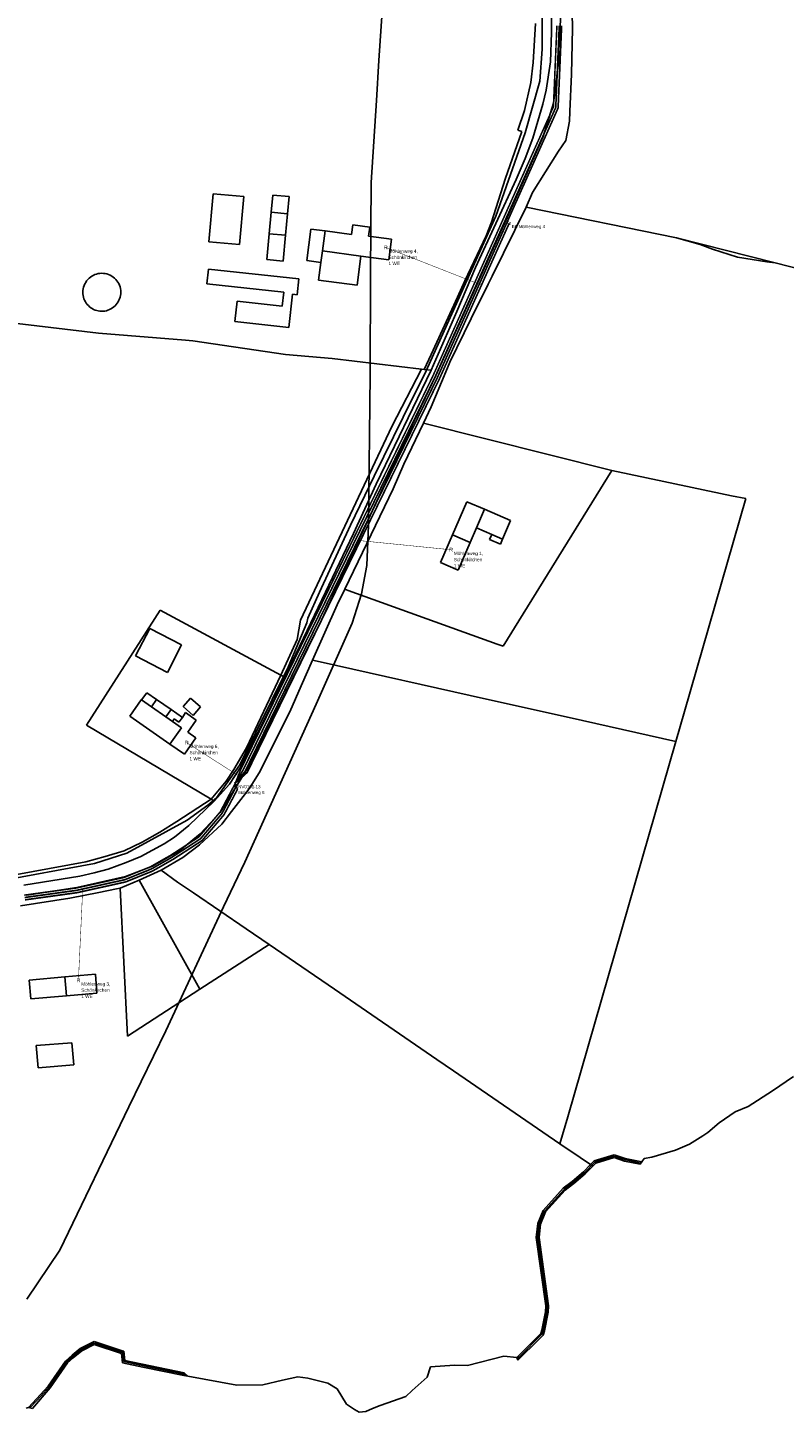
# Model space of a CAD drawing. Extents: x 577960 to 582939, y 6017202 to 6023066.
# Tile 11 of 217: x 580783 to 581103, y 6017500 to 6018084. Entities that reach past the tile are written whole.
import ezdxf
from ezdxf.enums import TextEntityAlignment as Align

# ---------------------------------------------------------------- set-up
doc = ezdxf.new("R2010")
doc.units = 0
doc.header["$MEASUREMENT"] = 0
doc.linetypes.add('D', pattern=[0])
for name, color, linetype in [('BER_Symbol', 7, 'D'), ('BER_Text', 7, 'D'), ('BF__ACCESS', 7, 'D'), ('EF', 7, 'D'), ('LI__FLUR', 7, 'D'), ('LI__GEB', 7, 'Continuous'), ('LI__GEWAESSE', 7, 'D'), ('LI__STRASSE', 7, 'Continuous')]:
    doc.layers.add(name, color=color, linetype=linetype)
doc.styles.add('BER_Symbol', font='TGR01___.TTF')
doc.styles.add('BER_Text', font='arial.ttf')

msp = doc.modelspace()

# ---------------------------------------------------------------- linework, layer by layer
at = {"layer": 'BF__ACCESS', "color": 1, "linetype": 'D', "true_color": 0xff0000, "const_width": 0.7}
for points in [[(581007.746, 6018084.627), (581006.26, 6018050.134), (580955.325, 6017936.419), (580874.313, 6017770.553), (580871.071, 6017765.153)], [(581008.746, 6018084.593), (581007.251, 6018049.9), (580984.687, 6017999.402), (580956.231, 6017935.995), (580875.213, 6017770.115), (580871.071, 6017765.153)], [(580871.071, 6017765.153), (580876.112, 6017769.678), (580957.137, 6017935.571), (580985.6, 6017998.994), (580986.645, 6018001.301)], [(580871.071, 6017765.153), (580871.055, 6017762.914), (580865.496, 6017752.388), (580856.396, 6017741.682), (580844.292, 6017733.833), (580835.668, 6017728.925), (580824.491, 6017724.401), (580804.135, 6017719.907), (580782.182, 6017716.883)], [(580871.071, 6017765.153), (580871.94, 6017762.449), (580866.329, 6017751.824), (580857.063, 6017740.922), (580844.812, 6017732.978), (580836.105, 6017728.023), (580824.789, 6017723.442), (580804.312, 6017718.922), (580782.349, 6017715.897)]]:
    msp.add_lwpolyline(points, dxfattribs=at)
at = {"layer": 'BF__ACCESS', "color": 4, "linetype": 'D', "true_color": 0x00ffff, "const_width": 0.657}
for points in [[(581006.747, 6018084.662), (581005.269, 6018050.368), (580954.419, 6017936.843), (580873.414, 6017770.99), (580871.071, 6017765.153)], [(580871.071, 6017765.153), (580870.17, 6017763.38), (580864.663, 6017752.952), (580855.729, 6017742.441), (580843.772, 6017734.688), (580835.231, 6017729.827), (580824.194, 6017725.359), (580803.959, 6017720.892), (580782.016, 6017717.87)]]:
    msp.add_lwpolyline(points, dxfattribs=at)
at = {"layer": 'EF', "color": 5, "linetype": 'D', "true_color": 0x0000ff, "const_width": 0.194}
msp.add_lwpolyline([(580974.835, 6017975.265), (580934.55, 6017991.06)], dxfattribs=at)
at = {"layer": 'EF', "color": 102, "linetype": 'D', "true_color": 0x15d72e, "const_width": 0.194}
msp.add_lwpolyline([(580923.87, 6017867.397), (580962.09, 6017863.56)], dxfattribs=at)
at = {"layer": 'EF', "color": 1, "linetype": 'D', "true_color": 0xff0000, "const_width": 0.194}
for points in [[(580873.656, 6017767.473), (580850.59, 6017782.16)], [(580806.684, 6017720.483), (580804.89, 6017681.95)]]:
    msp.add_lwpolyline(points, dxfattribs=at)
at = {"layer": 'LI__FLUR', "color": 8, "linetype": 'D', "true_color": 0x808080}
for p, q in [((581005.207, 6018148.085), (581004.494, 6018081.683)), ((581004.494, 6018081.683), (581005.207, 6018148.085)), ((581012.831, 6018103.773), (581013.32, 6018083.482)), ((581013.32, 6018083.482), (581012.831, 6018103.773)), ((580996.756, 6018069.058), (580997.646, 6018085.531)), ((580997.646, 6018085.531), (580996.756, 6018069.058)), ((581004.494, 6018081.683), (581004.043, 6018069.328)), ((581004.043, 6018069.328), (581004.494, 6018081.683)), ((581013.32, 6018083.482), (581012.889, 6018064.15)), ((581012.889, 6018064.15), (581013.32, 6018083.482)), ((580995.716, 6018060.722), (580996.756, 6018069.058)), ((580996.756, 6018069.058), (580995.716, 6018060.722)), ((581004.043, 6018069.328), (581002.153, 6018057.363)), ((581002.153, 6018057.363), (581004.043, 6018069.328)), ((581012.889, 6018064.15), (581012.239, 6018048.446)), ((581012.239, 6018048.446), (581012.889, 6018064.15)), ((580993.067, 6018048.887), (580995.716, 6018060.722)), ((580995.716, 6018060.722), (580993.067, 6018048.887)), ((581002.153, 6018057.363), (581000.773, 6018051.555)), ((581000.773, 6018051.555), (581002.153, 6018057.363)), ((581000.773, 6018051.555), (580996.604, 6018037.202)), ((580996.604, 6018037.202), (581000.773, 6018051.555)), ((580990.258, 6018040.57), (580993.067, 6018048.887)), ((580993.067, 6018048.887), (580990.258, 6018040.57)), ((581012.069, 6018044.328), (581010.579, 6018036.182)), ((581010.579, 6018036.182), (581012.069, 6018044.328)), ((581012.239, 6018048.446), (581012.069, 6018044.328)), ((581012.069, 6018044.328), (581012.239, 6018048.446)), ((580984.939, 6018019.839), (580991.957, 6018039.93)), ((580991.957, 6018039.93), (580984.939, 6018019.839)), ((580991.957, 6018039.93), (580990.258, 6018040.57)), ((580990.258, 6018040.57), (580991.957, 6018039.93)), ((580996.604, 6018037.202), (580993.405, 6018028.585)), ((580993.405, 6018028.585), (580996.604, 6018037.202)), ((581010.579, 6018036.182), (581007.38, 6018031.634)), ((581007.38, 6018031.634), (581010.579, 6018036.182)), ((580993.405, 6018028.585), (580989.557, 6018019.749)), ((580989.557, 6018019.749), (580993.405, 6018028.585)), ((581007.38, 6018031.634), (580996.413, 6018014.221)), ((580996.413, 6018014.221), (581007.38, 6018031.634)), ((580989.557, 6018019.749), (580972.374, 6017982.575)), ((580972.374, 6017982.575), (580989.557, 6018019.749)), ((580979.091, 6018001.677), (580984.939, 6018019.839)), ((580984.939, 6018019.839), (580979.091, 6018001.677)), ((580996.413, 6018014.221), (580993.804, 6018008.144)), ((580993.804, 6018008.144), (580996.413, 6018014.221)), ((580993.804, 6018008.144), (580979.38, 6017978.976)), ((580979.38, 6017978.976), (580993.804, 6018008.144)), ((580993.804, 6018008.144), (581057.198, 6017995.108)), ((581057.198, 6017995.108), (580993.804, 6018008.144)), ((580976.832, 6017995.949), (580979.091, 6018001.677)), ((580979.091, 6018001.677), (580976.832, 6017995.949)), ((580967.966, 6017976.947), (580976.832, 6017995.949)), ((580976.832, 6017995.949), (580967.966, 6017976.947)), ((581057.198, 6017995.108), (581067.214, 6017992.278)), ((581098.781, 6017984.548), (581057.198, 6017995.108)), ((581067.214, 6017992.278), (581057.198, 6017995.108)), ((581057.198, 6017995.108), (581098.781, 6017984.548)), ((581067.214, 6017992.278), (581072.352, 6017990.378)), ((581072.352, 6017990.378), (581067.214, 6017992.278)), ((581072.352, 6017990.378), (581082.928, 6017987.019)), ((581082.928, 6017987.019), (581072.352, 6017990.378)), ((581082.928, 6017987.019), (581095.293, 6017984.99)), ((581095.293, 6017984.99), (581082.928, 6017987.019)), ((581095.293, 6017984.99), (581098.781, 6017984.548)), ((581098.781, 6017984.548), (581095.293, 6017984.99)), ((580972.374, 6017982.575), (580964.507, 6017964.102)), ((580964.507, 6017964.102), (580972.374, 6017982.575)), ((581098.781, 6017984.548), (581124.001, 6017978.144)), ((581124.001, 6017978.144), (581098.781, 6017984.548)), ((580964.817, 6017970.16), (580967.966, 6017976.947)), ((580967.966, 6017976.947), (580964.817, 6017970.16)), ((580977.721, 6017975.657), (580970.504, 6017961.174)), ((580970.504, 6017961.174), (580977.721, 6017975.657)), ((580979.38, 6017978.976), (580977.721, 6017975.657)), ((580977.721, 6017975.657), (580979.38, 6017978.976)), ((580953.642, 6017945.86), (580964.817, 6017970.16)), ((580964.817, 6017970.16), (580953.642, 6017945.86)), ((580964.507, 6017964.102), (580953.722, 6017939.293)), ((580953.722, 6017939.293), (580964.507, 6017964.102)), ((580813.287, 6017954.899), (580773.096, 6017959.728)), ((580773.096, 6017959.728), (580813.287, 6017954.899)), ((580970.504, 6017961.174), (580961.638, 6017942.761)), ((580961.638, 6017942.761), (580970.504, 6017961.174)), ((580850.09, 6017951.94), (580813.287, 6017954.899)), ((580813.287, 6017954.899), (580850.09, 6017951.94)), ((580853.129, 6017951.7), (580850.09, 6017951.94)), ((580850.09, 6017951.94), (580853.129, 6017951.7)), ((580892.24, 6017945.971), (580853.129, 6017951.7)), ((580853.129, 6017951.7), (580892.24, 6017945.971)), ((580911.911, 6017944.222), (580892.24, 6017945.971)), ((580892.24, 6017945.971), (580911.911, 6017944.222)), ((580949.604, 6017939.773), (580911.911, 6017944.222)), ((580911.911, 6017944.222), (580949.604, 6017939.773)), ((580950.793, 6017939.633), (580953.642, 6017945.86)), ((580953.642, 6017945.86), (580950.793, 6017939.633)), ((580953.722, 6017939.293), (580930.502, 6017891.223)), ((580930.502, 6017891.223), (580953.722, 6017939.293)), ((580937.069, 6017915.573), (580949.604, 6017939.773)), ((580949.604, 6017939.773), (580937.069, 6017915.573)), ((580949.604, 6017939.773), (580950.793, 6017939.633)), ((580950.793, 6017939.633), (580949.604, 6017939.773)), ((580950.793, 6017939.633), (580953.722, 6017939.293)), ((580953.722, 6017939.293), (580950.793, 6017939.633)), ((580959.919, 6017938.643), (580953.752, 6017923.849)), ((580953.752, 6017923.849), (580959.919, 6017938.643)), ((580961.638, 6017942.761), (580959.919, 6017938.643)), ((580959.919, 6017938.643), (580961.638, 6017942.761)), ((580953.752, 6017923.849), (580950.453, 6017916.952)), ((580950.453, 6017916.952), (580953.752, 6017923.849)), ((580898.617, 6017833.867), (580937.069, 6017915.573)), ((580937.069, 6017915.573), (580898.617, 6017833.867)), ((580942.157, 6017899.629), (580950.453, 6017916.952)), ((580950.453, 6017916.952), (580942.157, 6017899.629)), ((580950.453, 6017916.952), (581029.938, 6017897.038)), ((581029.938, 6017897.038), (580950.453, 6017916.952)), ((580937.599, 6017889.224), (580942.157, 6017899.629)), ((580942.157, 6017899.629), (580937.599, 6017889.224)), ((581029.938, 6017897.038), (580984.037, 6017822.89)), ((580984.037, 6017822.89), (581029.938, 6017897.038)), ((581029.938, 6017897.038), (581051.809, 6017892.419)), ((581051.809, 6017892.419), (581029.938, 6017897.038)), ((581051.809, 6017892.419), (581080.448, 6017886.38)), ((581080.448, 6017886.38), (581051.809, 6017892.419)), ((580917.268, 6017846.912), (580937.599, 6017889.224)), ((580937.599, 6017889.224), (580917.268, 6017846.912)), ((580930.502, 6017891.223), (580920.867, 6017870.392)), ((580920.867, 6017870.392), (580930.502, 6017891.223)), ((581080.448, 6017886.38), (581086.405, 6017885.121)), ((581086.405, 6017885.121), (581080.448, 6017886.38)), ((581086.405, 6017885.121), (581060.545, 6017795.369)), ((581060.545, 6017795.369), (581086.405, 6017885.121)), ((580920.867, 6017870.392), (580907.603, 6017842.514)), ((580907.603, 6017842.514), (580920.867, 6017870.392)), ((580914.09, 6017840.324), (580917.268, 6017846.912)), ((580917.268, 6017846.912), (580914.09, 6017840.324)), ((580918.677, 6017846.412), (580917.268, 6017846.912)), ((580917.268, 6017846.912), (580918.677, 6017846.412)), ((580981.538, 6017823.79), (580918.677, 6017846.412)), ((580918.677, 6017846.412), (580981.538, 6017823.79)), ((580907.603, 6017842.514), (580891.94, 6017809.817)), ((580891.94, 6017809.817), (580907.603, 6017842.514)), ((580903.694, 6017816.954), (580914.09, 6017840.324)), ((580914.09, 6017840.324), (580903.694, 6017816.954)), ((580808.348, 6017789.567), (580839.394, 6017838.107)), ((580839.394, 6017838.107), (580808.348, 6017789.567)), ((580839.394, 6017838.107), (580890.24, 6017810.737)), ((580890.24, 6017810.737), (580839.394, 6017838.107)), ((580897.097, 6017825.661), (580898.617, 6017833.867)), ((580898.617, 6017833.867), (580897.097, 6017825.661)), ((580890.24, 6017810.737), (580897.097, 6017825.661)), ((580897.097, 6017825.661), (580890.24, 6017810.737)), ((580984.037, 6017822.89), (580981.538, 6017823.79)), ((580981.538, 6017823.79), (580984.037, 6017822.89)), ((580898.856, 6017806.099), (580903.694, 6017816.954)), ((580903.694, 6017816.954), (580898.856, 6017806.099)), ((580903.694, 6017816.954), (580906.913, 6017816.235)), ((580906.913, 6017816.235), (580903.694, 6017816.954)), ((580906.913, 6017816.235), (580977.07, 6017800.53)), ((580977.07, 6017800.53), (580906.913, 6017816.235)), ((580890.24, 6017810.737), (580875.757, 6017780.06)), ((580875.757, 6017780.06), (580890.24, 6017810.737)), ((580891.94, 6017809.817), (580886.142, 6017797.723)), ((580886.142, 6017797.723), (580891.94, 6017809.817)), ((580890.24, 6017810.737), (580891.94, 6017809.817)), ((580891.94, 6017809.817), (580890.24, 6017810.737)), ((580894.018, 6017795.253), (580898.856, 6017806.099)), ((580898.856, 6017806.099), (580894.018, 6017795.253)), ((580977.07, 6017800.53), (581011.875, 6017792.742)), ((581011.875, 6017792.742), (580977.07, 6017800.53)), ((580886.142, 6017797.723), (580873.368, 6017771.963)), ((580873.368, 6017771.963), (580886.142, 6017797.723)), ((580881.074, 6017769.444), (580894.018, 6017795.253)), ((580894.018, 6017795.253), (580881.074, 6017769.444)), ((581011.875, 6017792.742), (581056.886, 6017782.664)), ((581056.886, 6017782.664), (581011.875, 6017792.742)), ((581060.545, 6017795.369), (581056.886, 6017782.664)), ((581056.886, 6017782.664), (581060.545, 6017795.369)), ((580860.854, 6017758.319), (580808.348, 6017789.567)), ((580808.348, 6017789.567), (580860.854, 6017758.319)), ((581056.886, 6017782.664), (581011.303, 6017624.361)), ((581011.303, 6017624.361), (581056.886, 6017782.664)), ((580875.757, 6017780.06), (580870.479, 6017770.924)), ((580870.479, 6017770.924), (580875.757, 6017780.06)), ((580870.479, 6017770.924), (580867.171, 6017765.896)), ((580867.171, 6017765.896), (580870.479, 6017770.924)), ((580873.368, 6017771.963), (580868.66, 6017764.756)), ((580868.66, 6017764.756), (580873.368, 6017771.963)), ((580877.266, 6017763.447), (580881.074, 6017769.444)), ((580881.074, 6017769.444), (580877.266, 6017763.447)), ((580867.171, 6017765.896), (580860.854, 6017758.319)), ((580860.854, 6017758.319), (580867.171, 6017765.896)), ((580868.66, 6017764.756), (580862.213, 6017757.51)), ((580862.213, 6017757.51), (580868.66, 6017764.756)), ((580876.366, 6017762.027), (580877.266, 6017763.447)), ((580877.266, 6017763.447), (580876.366, 6017762.027)), ((580860.854, 6017758.319), (580846.34, 6017748.923)), ((580846.34, 6017748.923), (580860.854, 6017758.319)), ((580851.478, 6017747.234), (580862.213, 6017757.51)), ((580862.213, 6017757.51), (580851.478, 6017747.234)), ((580862.213, 6017757.51), (580860.854, 6017758.319)), ((580860.854, 6017758.319), (580862.213, 6017757.51)), ((580869.53, 6017753.181), (580876.366, 6017762.027)), ((580876.366, 6017762.027), (580869.53, 6017753.181)), ((580865.381, 6017747.813), (580869.53, 6017753.181)), ((580869.53, 6017753.181), (580865.381, 6017747.813)), ((580846.34, 6017748.923), (580839.214, 6017744.395)), ((580839.214, 6017744.395), (580846.34, 6017748.923)), ((580845.471, 6017742.346), (580851.478, 6017747.234)), ((580851.478, 6017747.234), (580845.471, 6017742.346)), ((580855.966, 6017739.087), (580865.381, 6017747.813)), ((580865.381, 6017747.813), (580855.966, 6017739.087)), ((580831.737, 6017740.227), (580824.24, 6017736.629)), ((580824.24, 6017736.629), (580831.737, 6017740.227)), ((580839.214, 6017744.395), (580831.737, 6017740.227)), ((580831.737, 6017740.227), (580839.214, 6017744.395)), ((580841.073, 6017739.477), (580845.471, 6017742.346)), ((580845.471, 6017742.346), (580841.073, 6017739.477)), ((580816.194, 6017734.11), (580808.068, 6017731.951)), ((580808.068, 6017731.951), (580816.194, 6017734.11)), ((580824.24, 6017736.629), (580816.194, 6017734.11)), ((580816.194, 6017734.11), (580824.24, 6017736.629)), ((580825.02, 6017731.601), (580831.217, 6017734.2)), ((580831.217, 6017734.2), (580825.02, 6017731.601)), ((580831.217, 6017734.2), (580841.073, 6017739.477)), ((580841.073, 6017739.477), (580831.217, 6017734.2)), ((580848.889, 6017733.69), (580855.966, 6017739.087)), ((580855.966, 6017739.087), (580848.889, 6017733.69)), ((580808.068, 6017731.951), (580761.08, 6017723.395)), ((580761.08, 6017723.395), (580808.068, 6017731.951)), ((580811.476, 6017727.233), (580817.414, 6017728.872)), ((580817.414, 6017728.872), (580811.476, 6017727.233)), ((580817.414, 6017728.872), (580825.02, 6017731.601)), ((580825.02, 6017731.601), (580817.414, 6017728.872)), ((580830.537, 6017724.204), (580839.723, 6017728.402)), ((580839.723, 6017728.402), (580830.537, 6017724.204)), ((580839.723, 6017728.402), (580848.889, 6017733.69)), ((580848.889, 6017733.69), (580839.723, 6017728.402)), ((580846.74, 6017723.414), (580839.723, 6017728.402)), ((580839.723, 6017728.402), (580846.74, 6017723.414)), ((580781.91, 6017722.036), (580805.519, 6017725.954)), ((580805.519, 6017725.954), (580781.91, 6017722.036)), ((580805.519, 6017725.954), (580811.476, 6017727.233)), ((580811.476, 6017727.233), (580805.519, 6017725.954)), ((580822.531, 6017720.885), (580830.537, 6017724.204)), ((580830.537, 6017724.204), (580822.531, 6017720.885)), ((580856.045, 6017678.282), (580830.537, 6017724.204)), ((580830.537, 6017724.204), (580856.045, 6017678.282)), ((580853.397, 6017718.916), (580846.74, 6017723.414)), ((580846.74, 6017723.414), (580853.397, 6017718.916)), ((580801.321, 6017716.547), (580780.421, 6017713.309)), ((580780.421, 6017713.309), (580801.321, 6017716.547)), ((580813.445, 6017719.026), (580801.321, 6017716.547)), ((580801.321, 6017716.547), (580813.445, 6017719.026)), ((580820.902, 6017720.556), (580813.445, 6017719.026)), ((580813.445, 6017719.026), (580820.902, 6017720.556)), ((580822.531, 6017720.885), (580820.902, 6017720.556)), ((580820.902, 6017720.556), (580822.531, 6017720.885)), ((580825.649, 6017658.411), (580822.531, 6017720.885)), ((580822.531, 6017720.885), (580825.649, 6017658.411)), ((580875.696, 6017703.642), (580853.397, 6017718.916)), ((580853.397, 6017718.916), (580875.696, 6017703.642)), ((580885.412, 6017696.994), (580875.696, 6017703.642)), ((580875.696, 6017703.642), (580885.412, 6017696.994)), ((580885.412, 6017696.994), (580856.045, 6017678.282)), ((580856.045, 6017678.282), (580885.412, 6017696.994)), ((580912.869, 6017678.191), (580885.412, 6017696.994)), ((580885.412, 6017696.994), (580912.869, 6017678.191)), ((580856.045, 6017678.282), (580825.649, 6017658.411)), ((580825.649, 6017658.411), (580856.045, 6017678.282)), ((580956.138, 6017648.563), (580912.869, 6017678.191)), ((580912.869, 6017678.191), (580956.138, 6017648.563)), ((580963.115, 6017643.785), (580956.138, 6017648.563)), ((580956.138, 6017648.563), (580963.115, 6017643.785)), ((581008.035, 6017613.026), (580963.115, 6017643.785)), ((580963.115, 6017643.785), (581008.035, 6017613.026)), ((581106.594, 6017641.369), (581097.728, 6017635.352)), ((581097.728, 6017635.352), (581087.482, 6017628.755)), ((581087.482, 6017628.755), (581081.944, 6017626.427)), ((581011.303, 6017624.361), (581008.035, 6017613.026)), ((581008.035, 6017613.026), (581011.303, 6017624.361)), ((581081.944, 6017626.427), (581075.187, 6017621.839)), ((581070.399, 6017617.761), (581068.28, 6017616.321)), ((581075.187, 6017621.839), (581070.399, 6017617.761)), ((581016.561, 6017607.188), (581008.035, 6017613.026)), ((581008.035, 6017613.026), (581016.561, 6017607.188)), ((581062.722, 6017612.783), (581056.725, 6017610.265)), ((581068.28, 6017616.321), (581062.722, 6017612.783)), ((581020.919, 6017604.199), (581016.561, 6017607.188)), ((581016.561, 6017607.188), (581020.919, 6017604.199)), ((581022.529, 6017605.808), (581020.919, 6017604.199)), ((581020.919, 6017604.199), (581022.529, 6017605.808)), ((581030.885, 6017608.397), (581022.529, 6017605.808)), ((581022.529, 6017605.808), (581030.885, 6017608.397)), ((581030.875, 6017607.187), (581023.138, 6017604.799)), ((581035.303, 6017605.688), (581030.875, 6017607.187)), ((581035.603, 6017606.807), (581030.885, 6017608.397)), ((581030.885, 6017608.397), (581035.603, 6017606.807)), ((581041.811, 6017604.418), (581035.303, 6017605.688)), ((581042.56, 6017605.437), (581035.603, 6017606.807)), ((581035.603, 6017606.807), (581042.56, 6017605.437)), ((581042.56, 6017605.437), (581041.811, 6017604.418)), ((581043.54, 6017606.767), (581042.56, 6017605.437)), ((581046.849, 6017607.406), (581043.54, 6017606.767)), ((581056.725, 6017610.265), (581046.849, 6017607.406)), ((581013.182, 6017597.143), (581017.901, 6017601.161)), ((581017.901, 6017601.161), (581013.182, 6017597.143)), ((581018.68, 6017600.321), (581013.912, 6017596.253)), ((581017.901, 6017601.161), (581020.919, 6017604.199)), ((581020.919, 6017604.199), (581017.901, 6017601.161)), ((581021.889, 6017603.539), (581018.68, 6017600.321)), ((581020.919, 6017604.199), (581021.889, 6017603.539)), ((581021.889, 6017603.539), (581020.919, 6017604.199)), ((581023.138, 6017604.799), (581021.889, 6017603.539)), ((581000.937, 6017584.868), (581009.454, 6017594.224)), ((581009.454, 6017594.224), (581000.937, 6017584.868)), ((581009.454, 6017594.224), (581013.182, 6017597.143)), ((581013.182, 6017597.143), (581009.454, 6017594.224)), ((581013.912, 6017596.253), (581010.244, 6017593.374)), ((581010.244, 6017593.374), (581001.927, 6017584.249)), ((580998.748, 6017579.431), (581000.937, 6017584.868)), ((581000.937, 6017584.868), (580998.748, 6017579.431)), ((581001.927, 6017584.249), (580999.868, 6017579.151)), ((580998.048, 6017573.493), (580998.748, 6017579.431)), ((580998.748, 6017579.431), (580998.048, 6017573.493)), ((580999.868, 6017579.151), (580999.208, 6017573.513)), ((581002.017, 6017544.625), (580998.048, 6017573.493)), ((580998.048, 6017573.493), (581002.017, 6017544.625)), ((580999.208, 6017573.513), (581003.166, 6017544.685)), ((581000.347, 6017534.359), (581001.967, 6017542.156)), ((581001.967, 6017542.156), (581000.347, 6017534.359)), ((581003.106, 6017542.036), (581001.467, 6017534.099)), ((581001.967, 6017542.156), (581002.017, 6017544.625)), ((581002.017, 6017544.625), (581001.967, 6017542.156)), ((581003.166, 6017544.685), (581003.106, 6017542.036)), ((580805.668, 6017526.706), (580811.495, 6017529.574)), ((580811.495, 6017529.574), (580805.668, 6017526.706)), ((580811.495, 6017529.574), (580823.379, 6017525.696)), ((580823.379, 6017525.696), (580811.495, 6017529.574)), ((580989.832, 6017522.894), (580998.478, 6017531.461)), ((580998.478, 6017531.461), (580989.832, 6017522.894)), ((580999.287, 6017530.641), (580990.262, 6017521.695)), ((580998.478, 6017531.461), (580999.977, 6017532.94)), ((580999.977, 6017532.94), (580998.478, 6017531.461)), ((581001.007, 6017532.34), (580999.287, 6017530.641)), ((580999.977, 6017532.94), (581000.347, 6017534.359)), ((581000.347, 6017534.359), (580999.977, 6017532.94)), ((581001.467, 6017534.099), (581001.007, 6017532.34)), ((580799.37, 6017521.348), (580802.239, 6017523.787)), ((580802.239, 6017523.787), (580799.37, 6017521.348)), ((580802.239, 6017523.787), (580805.668, 6017526.706)), ((580805.668, 6017526.706), (580802.239, 6017523.787)), ((580806.307, 6017525.726), (580802.719, 6017522.677)), ((580811.565, 6017528.315), (580806.307, 6017525.726)), ((580823.009, 6017524.606), (580811.565, 6017528.315)), ((580823.429, 6017520.598), (580823.009, 6017524.606)), ((580823.379, 6017525.696), (580824.079, 6017525.466)), ((580824.079, 6017525.466), (580823.379, 6017525.696)), ((580824.079, 6017525.466), (580824.499, 6017521.547)), ((580824.499, 6017521.547), (580824.079, 6017525.466)), ((580792.144, 6017510.822), (580799.37, 6017521.348)), ((580799.37, 6017521.348), (580792.144, 6017510.822)), ((580800.24, 6017520.568), (580792.973, 6017510.043)), ((580802.719, 6017522.677), (580800.24, 6017520.568)), ((580832.035, 6017518.818), (580823.429, 6017520.598)), ((580824.499, 6017521.547), (580849.537, 6017516.419)), ((580849.537, 6017516.419), (580824.499, 6017521.547)), ((580849.367, 6017515.23), (580832.035, 6017518.818)), ((580953.379, 6017518.946), (580952.049, 6017514.518)), ((580963.494, 6017519.586), (580953.379, 6017518.946)), ((580969.041, 6017519.416), (580963.494, 6017519.586)), ((580984.374, 6017523.364), (580969.041, 6017519.416)), ((580989.832, 6017522.894), (580984.374, 6017523.364)), ((580990.262, 6017521.695), (580989.832, 6017522.894)), ((580850.996, 6017514.94), (580849.367, 6017515.23)), ((580849.537, 6017516.419), (580850.996, 6017514.94)), ((580850.996, 6017514.94), (580849.537, 6017516.419)), ((580871.757, 6017511.231), (580850.996, 6017514.94)), ((580890.978, 6017513.25), (580882.622, 6017511.341)), ((580897.515, 6017514.739), (580890.978, 6017513.25)), ((580901.693, 6017514.199), (580897.515, 6017514.739)), ((580910.059, 6017512.09), (580901.693, 6017514.199)), ((580913.997, 6017509.611), (580910.059, 6017512.09)), ((580952.049, 6017514.518), (580945.742, 6017508.991)), ((580783.777, 6017501.826), (580792.144, 6017510.822)), ((580792.144, 6017510.822), (580783.777, 6017501.826)), ((580792.973, 6017510.043), (580785.537, 6017501.336)), ((580882.622, 6017511.341), (580871.757, 6017511.231)), ((580917.995, 6017503.163), (580913.997, 6017509.611)), ((580943.063, 6017506.382), (580932.178, 6017502.543)), ((580945.742, 6017508.991), (580943.063, 6017506.382)), ((580783.777, 6017501.826), (580782.788, 6017501.456)), ((580785.537, 6017501.336), (580783.777, 6017501.826)), ((580921.294, 6017500.904), (580917.995, 6017503.163)), ((580923.353, 6017499.735), (580921.294, 6017500.904)), ((580928.89, 6017501.314), (580926.141, 6017500.095)), ((580932.178, 6017502.543), (580928.89, 6017501.314)), ((580926.141, 6017500.095), (580923.353, 6017499.735))]:
    msp.add_line(p, q, dxfattribs=at)
at = {"layer": 'LI__GEB', "color": 5, "linetype": 'D', "true_color": 0x0000ff}
for p, q in [((580859.926, 6017993.412), (580861.696, 6018013.724)), ((580861.696, 6018013.724), (580874.67, 6018012.594)), ((580874.67, 6018012.594), (580872.9, 6017992.283)), ((580886.214, 6018005.947), (580886.904, 6018013.164)), ((580886.904, 6018013.164), (580893.821, 6018012.504)), ((580893.821, 6018012.504), (580893.131, 6018005.287)), ((580885.354, 6017996.89), (580886.214, 6018005.947)), ((580886.214, 6018005.947), (580893.131, 6018005.287)), ((580893.131, 6018005.287), (580886.214, 6018005.947)), ((580893.131, 6018005.287), (580892.271, 6017996.231)), ((580892.271, 6017996.231), (580885.354, 6017996.89)), ((580901.177, 6017985.535), (580902.936, 6017998.839)), ((580902.936, 6017998.839), (580908.943, 6017998.05)), ((580908.943, 6017998.05), (580907.834, 6017989.613)), ((580907.834, 6017989.613), (580908.943, 6017998.05)), ((580908.943, 6017998.05), (580920.098, 6017996.57)), ((580920.098, 6017996.57), (580920.638, 6018000.628)), ((580920.638, 6018000.628), (580927.834, 6017999.678)), ((580927.834, 6017999.678), (580927.325, 6017995.78)), ((580872.9, 6017992.283), (580859.926, 6017993.412)), ((580927.325, 6017995.78), (580936.92, 6017994.51)), ((580936.92, 6017994.51), (580935.791, 6017985.924)), ((580907.194, 6017984.735), (580901.177, 6017985.535)), ((580907.194, 6017984.735), (580907.834, 6017989.613)), ((580907.834, 6017989.613), (580907.194, 6017984.735)), ((580907.834, 6017989.613), (580924.076, 6017987.474)), ((580924.076, 6017987.474), (580907.834, 6017989.613)), ((580924.076, 6017987.474), (580922.447, 6017975.109)), ((580935.791, 6017985.924), (580924.076, 6017987.474)), ((580859.106, 6017975.71), (580859.786, 6017981.957)), ((580859.786, 6017981.957), (580897.938, 6017977.778)), ((580906.204, 6017977.258), (580907.194, 6017984.735)), ((580891.531, 6017972.161), (580859.106, 6017975.71)), ((580897.938, 6017977.778), (580897.218, 6017971.161)), ((580922.447, 6017975.109), (580906.204, 6017977.258)), ((580870.861, 6017959.876), (580871.8, 6017968.402)), ((580871.8, 6017968.402), (580890.891, 6017966.303)), ((580890.891, 6017966.303), (580891.531, 6017972.161)), ((580895.209, 6017971.381), (580893.67, 6017957.377)), ((580897.218, 6017971.161), (580895.209, 6017971.381)), ((580893.67, 6017957.377), (580870.861, 6017959.876)), ((580962.717, 6017869.851), (580968.705, 6017883.835)), ((580968.705, 6017883.835), (580976.161, 6017880.647)), ((580976.161, 6017880.647), (580972.783, 6017872.75)), ((580972.783, 6017872.75), (580976.161, 6017880.647)), ((580976.161, 6017880.647), (580987.216, 6017875.908)), ((580987.216, 6017875.908), (580983.827, 6017868.012)), ((580957.689, 6017858.126), (580962.717, 6017869.851)), ((580962.717, 6017869.851), (580970.174, 6017866.663)), ((580970.174, 6017866.663), (580962.717, 6017869.851)), ((580972.783, 6017872.75), (580970.174, 6017866.663)), ((580979.259, 6017869.971), (580972.783, 6017872.75)), ((580978.36, 6017867.872), (580979.259, 6017869.971)), ((580979.259, 6017869.971), (580983.827, 6017868.012)), ((580983.827, 6017868.012), (580979.259, 6017869.971)), ((580970.174, 6017866.663), (580965.146, 6017854.937)), ((580982.928, 6017865.913), (580978.36, 6017867.872)), ((580983.827, 6017868.012), (580982.928, 6017865.913)), ((580965.146, 6017854.937), (580957.689, 6017858.126)), ((580828.979, 6017818.775), (580834.986, 6017830.4)), ((580834.986, 6017830.4), (580848.43, 6017823.443)), ((580848.43, 6017823.443), (580842.423, 6017811.818)), ((580842.423, 6017811.818), (580828.979, 6017818.775)), ((580826.6, 6017793.415), (580831.418, 6017800.302)), ((580831.418, 6017800.302), (580831.558, 6017800.213)), ((580831.558, 6017800.213), (580833.677, 6017803.241)), ((580835.696, 6017797.314), (580831.558, 6017800.213)), ((580831.558, 6017800.213), (580835.696, 6017797.314)), ((580833.677, 6017803.241), (580837.815, 6017800.352)), ((580837.815, 6017800.352), (580835.696, 6017797.314)), ((580835.696, 6017797.314), (580837.815, 6017800.352)), ((580837.815, 6017800.352), (580837.885, 6017800.452)), ((580837.885, 6017800.452), (580843.972, 6017796.194)), ((580849.109, 6017797.393), (580852.198, 6017800.932)), ((580852.198, 6017800.932), (580856.426, 6017797.253)), ((580843.502, 6017781.62), (580826.6, 6017793.415)), ((580841.783, 6017793.065), (580835.696, 6017797.314)), ((580835.696, 6017797.314), (580841.783, 6017793.065)), ((580843.972, 6017796.194), (580841.783, 6017793.065)), ((580841.783, 6017793.065), (580843.972, 6017796.194)), ((580841.783, 6017793.065), (580844.531, 6017791.146)), ((580844.531, 6017791.146), (580841.783, 6017793.065)), ((580843.972, 6017796.194), (580848.72, 6017792.875)), ((580844.531, 6017791.146), (580845.301, 6017792.246)), ((580845.301, 6017792.246), (580844.531, 6017791.146)), ((580845.301, 6017792.246), (580847.3, 6017790.846)), ((580847.3, 6017790.846), (580845.301, 6017792.246)), ((580847.3, 6017790.846), (580848.72, 6017792.875)), ((580848.72, 6017792.875), (580847.3, 6017790.846)), ((580848.72, 6017792.875), (580850.109, 6017794.874)), ((580853.337, 6017793.705), (580849.109, 6017797.393)), ((580850.109, 6017794.874), (580854.617, 6017791.726)), ((580856.426, 6017797.253), (580853.337, 6017793.705)), ((580848.31, 6017788.507), (580843.502, 6017781.62)), ((580843.502, 6017781.62), (580848.31, 6017788.507)), ((580844.531, 6017791.146), (580848.31, 6017788.507)), ((580848.31, 6017788.507), (580844.531, 6017791.146)), ((580854.617, 6017791.726), (580851.028, 6017786.578)), ((580851.028, 6017786.578), (580854.387, 6017784.239)), ((580849.589, 6017777.362), (580843.502, 6017781.62)), ((580854.387, 6017784.239), (580849.589, 6017777.362)), ((580784.139, 6017682.062), (580799.132, 6017683.361)), ((580784.838, 6017674.075), (580784.139, 6017682.062)), ((580799.132, 6017683.361), (580812.026, 6017684.48)), ((580799.132, 6017683.361), (580799.821, 6017675.384)), ((580799.821, 6017675.384), (580799.132, 6017683.361)), ((580812.026, 6017684.48), (580812.715, 6017676.504)), ((580799.821, 6017675.384), (580784.838, 6017674.075)), ((580812.715, 6017676.504), (580799.821, 6017675.384)), ((580787.077, 6017654.423), (580802.14, 6017655.643)), ((580787.837, 6017645.107), (580787.077, 6017654.423)), ((580802.14, 6017655.643), (580802.9, 6017646.336)), ((580802.9, 6017646.336), (580787.837, 6017645.107))]:
    msp.add_line(p, q, dxfattribs=at)
at = {"layer": 'LI__GEB', "color": 5, "linetype": 'D', "true_color": 0x0100ff}
for p, q in [((580884.314, 6017985.945), (580885.354, 6017996.89)), ((580885.354, 6017996.89), (580892.271, 6017996.231)), ((580892.271, 6017996.231), (580891.221, 6017985.285)), ((580891.221, 6017985.285), (580884.314, 6017985.945)), ((580810.508, 6017978.949), (580811.148, 6017979.312)), ((580811.148, 6017979.312), (580811.819, 6017979.615)), ((580811.819, 6017979.615), (580812.514, 6017979.855)), ((580812.514, 6017979.855), (580813.229, 6017980.031)), ((580813.229, 6017980.031), (580813.956, 6017980.141)), ((580813.956, 6017980.141), (580814.691, 6017980.184)), ((580814.691, 6017980.184), (580815.426, 6017980.159)), ((580815.426, 6017980.159), (580816.158, 6017980.061)), ((580816.158, 6017980.061), (580816.878, 6017979.897)), ((580816.878, 6017979.897), (580817.58, 6017979.667)), ((580817.58, 6017979.667), (580818.258, 6017979.373)), ((580818.258, 6017979.373), (580818.905, 6017979.018)), ((580806.785, 6017972.897), (580806.888, 6017973.626)), ((580806.888, 6017973.626), (580807.056, 6017974.342)), ((580807.056, 6017974.342), (580807.289, 6017975.04)), ((580807.289, 6017975.04), (580807.586, 6017975.713)), ((580807.586, 6017975.713), (580807.942, 6017976.357)), ((580807.942, 6017976.357), (580808.356, 6017976.965)), ((580808.356, 6017976.965), (580808.823, 6017977.533)), ((580808.823, 6017977.533), (580809.341, 6017978.056)), ((580809.341, 6017978.056), (580809.904, 6017978.529)), ((580809.904, 6017978.529), (580810.508, 6017978.949)), ((580818.905, 6017979.018), (580819.518, 6017978.605)), ((580819.518, 6017978.605), (580820.09, 6017978.138)), ((580820.09, 6017978.138), (580820.616, 6017977.62)), ((580820.616, 6017977.62), (580821.093, 6017977.056)), ((580821.093, 6017977.056), (580821.515, 6017976.45)), ((580821.515, 6017976.45), (580821.88, 6017975.808)), ((580821.88, 6017975.808), (580822.185, 6017975.135)), ((580822.185, 6017975.135), (580822.426, 6017974.437)), ((580822.426, 6017974.437), (580822.602, 6017973.72)), ((580822.602, 6017973.72), (580822.711, 6017972.989)), ((580806.75, 6017972.162), (580806.785, 6017972.897)), ((580806.782, 6017971.472), (580806.75, 6017972.162)), ((580806.874, 6017970.788), (580806.782, 6017971.472)), ((580807.024, 6017970.114), (580806.874, 6017970.788)), ((580807.231, 6017969.455), (580807.024, 6017970.114)), ((580807.495, 6017968.817), (580807.231, 6017969.455)), ((580807.812, 6017968.203), (580807.495, 6017968.817)), ((580808.181, 6017967.62), (580807.812, 6017968.203)), ((580808.599, 6017967.07), (580808.181, 6017967.62)), ((580821.259, 6017967.543), (580820.819, 6017966.978)), ((580821.648, 6017968.146), (580821.259, 6017967.543)), ((580821.982, 6017968.78), (580821.648, 6017968.146)), ((580822.258, 6017969.442), (580821.982, 6017968.78)), ((580822.475, 6017970.125), (580822.258, 6017969.442)), ((580822.63, 6017970.825), (580822.475, 6017970.125)), ((580822.723, 6017971.536), (580822.63, 6017970.825)), ((580822.711, 6017972.989), (580822.753, 6017972.252)), ((580822.753, 6017972.252), (580822.723, 6017971.536)), ((580809.063, 6017966.558), (580808.599, 6017967.07)), ((580809.569, 6017966.089), (580809.063, 6017966.558)), ((580810.114, 6017965.664), (580809.569, 6017966.089)), ((580810.693, 6017965.288), (580810.114, 6017965.664)), ((580811.302, 6017964.963), (580810.693, 6017965.288)), ((580811.937, 6017964.692), (580811.302, 6017964.963)), ((580812.593, 6017964.477), (580811.937, 6017964.692)), ((580813.265, 6017964.319), (580812.593, 6017964.477)), ((580813.949, 6017964.219), (580813.265, 6017964.319)), ((580814.638, 6017964.179), (580813.949, 6017964.219)), ((580815.328, 6017964.198), (580814.638, 6017964.179)), ((580816.014, 6017964.276), (580815.328, 6017964.198)), ((580816.69, 6017964.413), (580816.014, 6017964.276)), ((580817.353, 6017964.608), (580816.69, 6017964.413)), ((580817.996, 6017964.859), (580817.353, 6017964.608)), ((580818.615, 6017965.165), (580817.996, 6017964.859)), ((580819.224, 6017965.543), (580818.615, 6017965.165)), ((580819.798, 6017965.973), (580819.224, 6017965.543)), ((580820.331, 6017966.453), (580819.798, 6017965.973)), ((580820.819, 6017966.978), (580820.331, 6017966.453))]:
    msp.add_line(p, q, dxfattribs=at)
at = {"layer": 'LI__GEWAESSE', "color": 161, "linetype": 'D', "true_color": 0x56aaff}
for p, q in [((581024.094, 6017605.72), (581022.744, 6017605.244)), ((581030.999, 6017607.784), (581024.094, 6017605.72)), ((581035.762, 6017606.197), (581030.999, 6017607.784)), ((581042.158, 6017604.891), (581035.762, 6017606.197)), ((581018.339, 6017600.759), (581013.775, 6017596.87)), ((581022.744, 6017605.244), (581018.339, 6017600.759)), ((581009.925, 6017593.814), (581001.511, 6017584.646)), ((581013.775, 6017596.87), (581009.925, 6017593.814)), ((581001.511, 6017584.646), (580999.329, 6017579.368)), ((580999.329, 6017579.368), (580998.654, 6017573.573)), ((580998.654, 6017573.573), (580998.932, 6017571.113)), ((580998.932, 6017571.113), (581002.662, 6017544.641)), ((581002.464, 6017542.061), (581000.519, 6017532.775)), ((581002.662, 6017544.641), (581002.464, 6017542.061)), ((581000.519, 6017532.775), (580990.835, 6017522.972)), ((580806.001, 6017526.253), (580799.794, 6017521.046)), ((580811.51, 6017528.92), (580806.001, 6017526.253)), ((580823.575, 6017524.983), (580811.51, 6017528.92)), ((580824.003, 6017521.109), (580823.575, 6017524.983)), ((580799.794, 6017521.046), (580792.571, 6017510.536)), ((580834.447, 6017518.95), (580824.003, 6017521.109)), ((580849.448, 6017515.854), (580834.447, 6017518.95)), ((580990.835, 6017522.972), (580990.003, 6017522.417)), ((580850.138, 6017515.093), (580849.448, 6017515.854)), ((580789.063, 6017506.583), (580787.283, 6017504.716)), ((580792.571, 6017510.536), (580789.063, 6017506.583)), ((580787.283, 6017504.716), (580784.436, 6017501.642))]:
    msp.add_line(p, q, dxfattribs=at)
at = {"layer": 'LI__STRASSE', "color": 251, "linetype": 'D', "true_color": 0x656464}
for p, q in [((581000.499, 6018074.765), (581000.499, 6018222.749)), ((581008.473, 6018142.752), (581008.057, 6018074.711)), ((580999.504, 6018061.156), (581000.499, 6018074.765)), ((581008.057, 6018074.711), (581005.353, 6018052)), ((580993.336, 6018039.461), (580999.504, 6018061.156)), ((581005.353, 6018052), (581000.928, 6018037.937)), ((580980.983, 6018004.239), (580993.336, 6018039.461)), ((581000.928, 6018037.937), (580985.698, 6018003.765)), ((580950.937, 6017937.53), (580980.983, 6018004.239)), ((580985.698, 6018003.765), (580955.721, 6017937.053)), ((580945.976, 6017927.806), (580950.937, 6017937.53)), ((580955.721, 6017937.053), (580946.695, 6017918.261)), ((580929.704, 6017894.667), (580945.976, 6017927.806)), ((580946.695, 6017918.261), (580922.366, 6017865.994)), ((580919.716, 6017873.897), (580929.704, 6017894.667)), ((580906.567, 6017845.742), (580919.716, 6017873.897)), ((580922.366, 6017865.994), (580907.442, 6017833.799)), ((580901.724, 6017834.673), (580906.567, 6017845.742)), ((580907.442, 6017833.799), (580877.546, 6017773.4)), ((580901.261, 6017832.755), (580901.724, 6017834.673)), ((580893.39, 6017814.035), (580901.261, 6017832.755)), ((580873.017, 6017772.826), (580893.39, 6017814.035)), ((580863.161, 6017758.87), (580873.017, 6017772.826)), ((580877.546, 6017773.4), (580864.64, 6017752.682)), ((580859.487, 6017755.821), (580863.161, 6017758.87)), ((580850.805, 6017749.486), (580859.487, 6017755.821)), ((580864.64, 6017752.682), (580856.258, 6017743.806)), ((580825.247, 6017735.545), (580850.805, 6017749.486)), ((580856.258, 6017743.806), (580847.672, 6017736.78)), ((580811.638, 6017731.23), (580825.247, 6017735.545)), ((580847.672, 6017736.78), (580836.075, 6017730.081)), ((580754.904, 6017720.756), (580811.638, 6017731.23)), ((580836.075, 6017730.081), (580824.726, 6017725.785)), ((580824.726, 6017725.785), (580804.214, 6017721.083)), ((580804.214, 6017721.083), (580783.17, 6017717.857))]:
    msp.add_line(p, q, dxfattribs=at)
at = {"layer": 'LI__STRASSE', "color": 251, "linetype": 'D', "true_color": 0x646464}
for p, q in [((580934.691, 6018117.241), (580931.673, 6018069.898)), ((580931.673, 6018069.898), (580930.601, 6018053.07)), ((580930.601, 6018053.07), (580928.392, 6018018.418)), ((580928.392, 6018018.418), (580928.157, 6017979.97)), ((580928.157, 6017979.97), (580927.896, 6017937.438)), ((580927.896, 6017937.438), (580927.289, 6017873.915)), ((580927.289, 6017873.915), (580926.495, 6017856.982)), ((580926.495, 6017856.982), (580924.254, 6017845.031)), ((580924.254, 6017845.031), (580920.35, 6017832.624)), ((580920.35, 6017832.624), (580905.12, 6017798.452)), ((580905.12, 6017798.452), (580875.142, 6017731.741)), ((580875.142, 6017731.741), (580866.116, 6017712.949)), ((580866.116, 6017712.949), (580841.787, 6017660.682)), ((580841.787, 6017660.682), (580826.116, 6017628.549)), ((580826.116, 6017628.549), (580796.966, 6017568.089)), ((580796.966, 6017568.089), (580783.088, 6017547.421))]:
    msp.add_line(p, q, dxfattribs=at)

# ---------------------------------------------------------------- texts
at = {"layer": 'BER_Symbol', "color": 164, "true_color": 0x0027ae, "style": 'BER_Symbol'}
msp.add_text('G', height=1.5, rotation=66, dxfattribs=at).set_placement((580986.645, 6018001.301), align=Align.MIDDLE_CENTER)
at = {"layer": 'BER_Symbol', "color": 5, "true_color": 0x0000ff, "style": 'BER_Symbol'}
for p in [(580934.55, 6017991.06), (580962.09, 6017863.56), (580850.59, 6017782.16), (580804.89, 6017681.95)]:
    msp.add_text('R', height=1.667, dxfattribs=at).set_placement(p, align=Align.MIDDLE_CENTER)
at = {"layer": 'BER_Symbol', "color": 96, "true_color": 0x008000, "style": 'BER_Symbol'}
msp.add_text('y', height=1.75, dxfattribs=at).set_placement((580871.071, 6017765.153), align=Align.MIDDLE_CENTER)
at = {"layer": 'BER_Text', "color": 164, "true_color": 0x0027ae, "insert": (580987.695, 6018000.551), "char_height": 1.333, "width": 70, "attachment_point": 1, "line_spacing_factor": 1.1, "style": 'BER_Text'}
msp.add_mtext('BE Möhlenweg 4', dxfattribs=at)
at = {"layer": 'BER_Text', "color": 5, "true_color": 0x0000ff, "char_height": 1.417, "width": 70, "attachment_point": 1, "line_spacing_factor": 1.1, "style": 'BER_Text'}
for s, insert in [('Möhlenweg 4, \\PSchönkirchen\\P1 WE', (580935.717, 6017990.227)), ('Möhlenweg 1, \\PSchönkirchen\\P1 WE', (580963.257, 6017862.727)), ('Möhlenweg 6, \\PSchönkirchen\\P1 WE', (580851.757, 6017781.327)), ('Möhlenweg 3, \\PSchönkirchen\\P1 WE', (580806.057, 6017681.117))]:
    msp.add_mtext(s, dxfattribs=dict(at, insert=insert))
at = {"layer": 'BER_Text', "color": 96, "true_color": 0x008000, "insert": (580872.296, 6017764.278), "char_height": 1.333, "width": 70, "attachment_point": 1, "line_spacing_factor": 1.1, "style": 'BER_Text'}
msp.add_mtext('NV0101-13 \\PMöhlenweg 6', dxfattribs=at)

doc.saveas('drawing.dxf')
